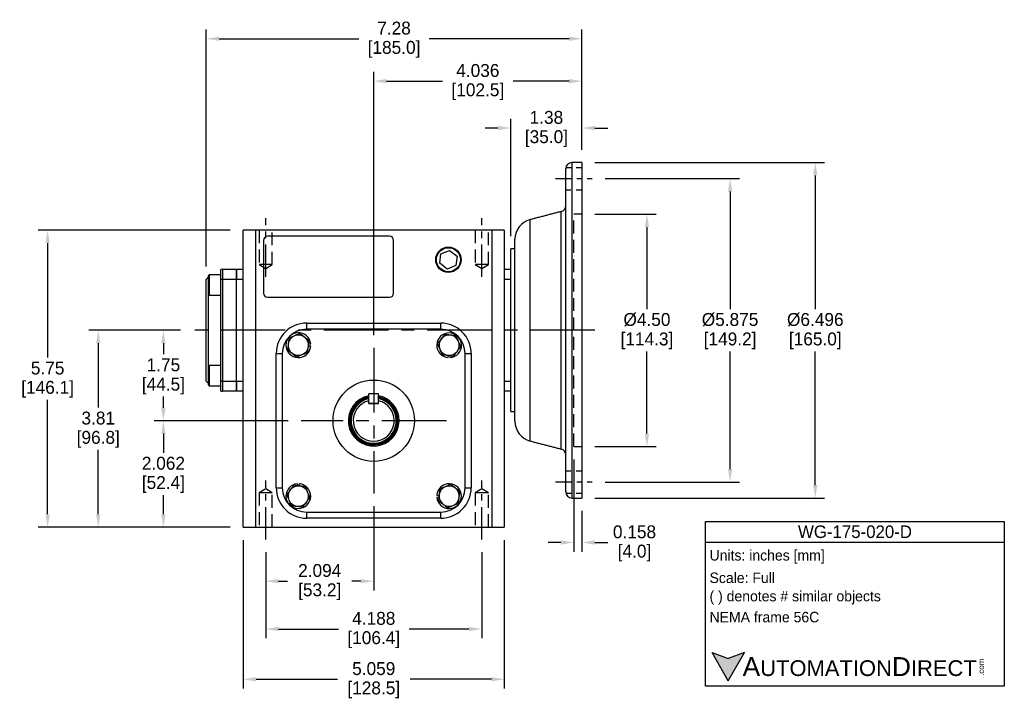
# Model space of a CAD drawing. Header units: inches. Extents: x 23 to 53.7, y 19.2 to 43.1.
# Tile 2 of 3: x 34.7 to 53.7, y 19.2 to 32.4. Entities that reach past the tile are written whole.
import ezdxf

# ---------------------------------------------------------------- set-up
doc = ezdxf.new("R2010")
doc.units = ezdxf.units.IN
doc.header["$MEASUREMENT"] = 0
doc.linetypes.add('CENTER', pattern=[2, 1.25, -0.25, 0.25, -0.25])
doc.linetypes.add('HIDDEN', pattern=[0.375, 0.25, -0.125])
for name, color, linetype in [('Centerline', 40, 'CENTER'), ('Dimensions', 140, 'Continuous'), ('Hidden', 102, 'HIDDEN'), ('Text', 140, 'Continuous')]:
    doc.layers.add(name, color=color, linetype=linetype)
doc.styles.add('\\M+2ABAC\\M+2A6A11', font='txt')
doc.dimstyles.get("Standard").update_dxf_attribs({"dimtxt": 0.25, "dimasz": 0.25, "dimexe": 0.18, "dimexo": 0.25, "dimgap": 0.08, "dimtad": 0, "dimtih": 1, "dimtoh": 1, "dimrnd": 0.0005, "dimzin": 0, "dimdsep": 46, "dimtxsty": 'Standard', "dimcen": 0, "dimadec": 0, "dimazin": 0, "dimtfac": 1, "dimtofl": 0, "dimtmove": 0, "dimatfit": 3, "dimfxl": 0, "dimtolj": 1, "dimtzin": 0, "dimarcsym": 0})

# ---------------------------------------------------------------- blocks, each defined once
blk = doc.blocks.new('*D0')
at = {"layer": 'Defpoints', "color": 0}
for p in [(45.549, 28.599), (45.549, 24.099), (46.808, 24.099)]:
    blk.add_point(p, dxfattribs=at)
at = {"layer": 'Dimensions', "color": 0, "lineweight": -2}
for p, q in [((45.799, 28.599), (46.988, 28.599)), ((46.808, 28.349), (46.808, 26.759)), ((46.808, 24.349), (46.808, 25.939)), ((45.799, 24.099), (46.988, 24.099))]:
    blk.add_line(p, q, dxfattribs=at)
at = {"layer": 'Dimensions', "color": 0}
for points in [[(46.767, 28.349), (46.85, 28.349), (46.808, 28.599)], [(46.767, 24.349), (46.85, 24.349), (46.808, 24.099)]]:
    blk.add_solid(points, dxfattribs=at)
at = {"layer": 'Dimensions', "color": 0, "char_height": 0.25, "attachment_point": 5}
for s, insert in [('\\A1;%%c4.50', (46.808, 26.554)), ('\\A1;[114.3]', (46.808, 26.144))]:
    blk.add_mtext(s, dxfattribs=dict(at, insert=insert))
blk = doc.blocks.new('*D1')
at = {"layer": 'Defpoints', "color": 0}
for p in [(45.392, 24.099), (45.549, 23.101), (45.549, 22.24)]:
    blk.add_point(p, dxfattribs=at)
at = {"layer": 'Dimensions', "color": 0, "lineweight": -2}
for p, q in [((45.392, 23.849), (45.392, 22.06)), ((45.549, 22.851), (45.549, 22.06)), ((45.142, 22.24), (44.892, 22.24)), ((45.799, 22.24), (46.049, 22.24))]:
    blk.add_line(p, q, dxfattribs=at)
at = {"layer": 'Dimensions', "color": 0}
for points in [[(45.142, 22.281), (45.142, 22.198), (45.392, 22.24)], [(45.799, 22.281), (45.799, 22.198), (45.549, 22.24)]]:
    blk.add_solid(points, dxfattribs=at)
at = {"layer": 'Dimensions', "color": 0, "char_height": 0.25, "attachment_point": 5}
for s, insert in [('\\A1;0.158', (46.567, 22.445)), ('\\A1;[4.0]', (46.567, 22.035))]:
    blk.add_mtext(s, dxfattribs=dict(at, insert=insert))
blk = doc.blocks.new('*D2')
at = {"layer": 'Defpoints', "color": 0}
for p in [(39.42, 22.301), (43.608, 22.301), (43.608, 20.564)]:
    blk.add_point(p, dxfattribs=at)
at = {"layer": 'Dimensions', "color": 0, "lineweight": -2}
for p, q in [((39.42, 22.051), (39.42, 20.384)), ((43.608, 22.051), (43.608, 20.384)), ((39.67, 20.564), (40.829, 20.564)), ((43.358, 20.564), (42.198, 20.564))]:
    blk.add_line(p, q, dxfattribs=at)
at = {"layer": 'Dimensions', "color": 0}
for points in [[(39.67, 20.605), (39.67, 20.522), (39.42, 20.564)], [(43.358, 20.605), (43.358, 20.522), (43.608, 20.564)]]:
    blk.add_solid(points, dxfattribs=at)
at = {"layer": 'Dimensions', "color": 0, "char_height": 0.25, "attachment_point": 5}
for s, insert in [('\\A1;4.188', (41.514, 20.769)), ('\\A1;[106.4]', (41.514, 20.359))]:
    blk.add_mtext(s, dxfattribs=dict(at, insert=insert))
blk = doc.blocks.new('*D3')
at = {"layer": 'Defpoints', "color": 0}
for p in [(41.514, 23.191), (39.42, 22.301), (41.514, 21.491)]:
    blk.add_point(p, dxfattribs=at)
at = {"layer": 'Dimensions', "color": 0, "lineweight": -2}
for p, q in [((41.514, 22.941), (41.514, 21.311)), ((39.42, 22.051), (39.42, 21.311)), ((39.67, 21.491), (39.845, 21.491)), ((41.264, 21.491), (41.088, 21.491))]:
    blk.add_line(p, q, dxfattribs=at)
at = {"layer": 'Dimensions', "color": 0}
for points in [[(39.67, 21.532), (39.67, 21.449), (39.42, 21.491)], [(41.264, 21.532), (41.264, 21.449), (41.514, 21.491)]]:
    blk.add_solid(points, dxfattribs=at)
at = {"layer": 'Dimensions', "color": 0, "char_height": 0.25, "attachment_point": 5}
for s, insert in [('\\A1;2.094', (40.467, 21.696)), ('\\A1;[53.2]', (40.467, 21.286))]:
    blk.add_mtext(s, dxfattribs=dict(at, insert=insert))
blk = doc.blocks.new('*D4')
at = {"layer": 'Defpoints', "color": 0}
for p in [(38.984, 22.537), (44.043, 22.537), (44.043, 19.591)]:
    blk.add_point(p, dxfattribs=at)
at = {"layer": 'Dimensions', "color": 0, "lineweight": -2}
for p, q in [((38.984, 22.287), (38.984, 19.411)), ((44.043, 22.287), (44.043, 19.411)), ((39.234, 19.591), (40.809, 19.591)), ((43.793, 19.591), (42.219, 19.591))]:
    blk.add_line(p, q, dxfattribs=at)
at = {"layer": 'Dimensions', "color": 0}
for points in [[(39.234, 19.633), (39.234, 19.55), (38.984, 19.591)], [(43.793, 19.633), (43.793, 19.55), (44.043, 19.591)]]:
    blk.add_solid(points, dxfattribs=at)
at = {"layer": 'Dimensions', "color": 0, "char_height": 0.25, "attachment_point": 5}
for s, insert in [('\\A1;5.059', (41.514, 19.796)), ('\\A1;[128.5]', (41.514, 19.386))]:
    blk.add_mtext(s, dxfattribs=dict(at, insert=insert))
blk = doc.blocks.new('*D5')
at = {"layer": 'Defpoints', "color": 0}
for p in [(37.438, 26.349), (38.016, 26.349), (40.106, 24.599)]:
    blk.add_point(p, dxfattribs=at)
at = {"layer": 'Dimensions', "color": 0, "lineweight": -2}
for p, q in [((37.766, 26.349), (37.258, 26.349)), ((37.438, 26.099), (37.438, 25.884)), ((37.438, 24.849), (37.438, 25.064)), ((39.856, 24.599), (37.258, 24.599))]:
    blk.add_line(p, q, dxfattribs=at)
at = {"layer": 'Dimensions', "color": 0}
for points in [[(37.396, 26.099), (37.479, 26.099), (37.438, 26.349)], [(37.396, 24.849), (37.479, 24.849), (37.438, 24.599)]]:
    blk.add_solid(points, dxfattribs=at)
at = {"layer": 'Dimensions', "color": 0, "char_height": 0.25, "attachment_point": 5}
for s, insert in [('\\A1;1.75', (37.438, 25.679)), ('\\A1;[44.5]', (37.438, 25.269))]:
    blk.add_mtext(s, dxfattribs=dict(at, insert=insert))
blk = doc.blocks.new('*D6')
at = {"layer": 'Defpoints', "color": 0}
for p in [(37.438, 24.599), (40.106, 24.599), (38.984, 22.537)]:
    blk.add_point(p, dxfattribs=at)
at = {"layer": 'Dimensions', "color": 0, "lineweight": -2}
for p, q in [((39.856, 24.599), (37.258, 24.599)), ((37.438, 24.349), (37.438, 23.978)), ((37.438, 22.787), (37.438, 23.158)), ((38.734, 22.537), (37.258, 22.537))]:
    blk.add_line(p, q, dxfattribs=at)
at = {"layer": 'Dimensions', "color": 0}
for points in [[(37.396, 24.349), (37.479, 24.349), (37.438, 24.599)], [(37.396, 22.787), (37.479, 22.787), (37.438, 22.537)]]:
    blk.add_solid(points, dxfattribs=at)
at = {"layer": 'Dimensions', "color": 0, "char_height": 0.25, "attachment_point": 5}
for s, insert in [('\\A1;2.062', (37.438, 23.773)), ('\\A1;[52.4]', (37.438, 23.363))]:
    blk.add_mtext(s, dxfattribs=dict(at, insert=insert))
blk = doc.blocks.new('*D7')
at = {"layer": 'Defpoints', "color": 0}
for p in [(45.549, 31.174), (45.549, 29.597), (41.514, 26.007)]:
    blk.add_point(p, dxfattribs=at)
at = {"layer": 'Dimensions', "color": 0, "lineweight": -2}
for p, q in [((41.514, 26.257), (41.514, 31.354)), ((45.549, 29.847), (45.549, 31.354)), ((41.764, 31.174), (42.847, 31.174)), ((45.299, 31.174), (44.215, 31.174))]:
    blk.add_line(p, q, dxfattribs=at)
at = {"layer": 'Dimensions', "color": 0}
for points in [[(41.764, 31.215), (41.764, 31.132), (41.514, 31.174)], [(45.299, 31.215), (45.299, 31.132), (45.549, 31.174)]]:
    blk.add_solid(points, dxfattribs=at)
at = {"layer": 'Dimensions', "color": 0, "char_height": 0.25, "attachment_point": 5}
for s, insert in [('\\A1;4.036', (43.531, 31.379)), ('\\A1;[102.5]', (43.531, 30.969))]:
    blk.add_mtext(s, dxfattribs=dict(at, insert=insert))
blk = doc.blocks.new('*D8')
at = {"layer": 'Defpoints', "color": 0}
for p in [(45.549, 29.597), (45.549, 23.101), (50.07, 23.101)]:
    blk.add_point(p, dxfattribs=at)
at = {"layer": 'Dimensions', "color": 0, "lineweight": -2}
for p, q in [((45.799, 29.597), (50.25, 29.597)), ((50.07, 29.347), (50.07, 26.759)), ((50.07, 23.351), (50.07, 25.939)), ((45.799, 23.101), (50.25, 23.101))]:
    blk.add_line(p, q, dxfattribs=at)
at = {"layer": 'Dimensions', "color": 0}
for points in [[(50.029, 29.347), (50.112, 29.347), (50.07, 29.597)], [(50.029, 23.351), (50.112, 23.351), (50.07, 23.101)]]:
    blk.add_solid(points, dxfattribs=at)
at = {"layer": 'Dimensions', "color": 0, "char_height": 0.25, "attachment_point": 5}
for s, insert in [('\\A1;%%c6.496', (50.07, 26.554)), ('\\A1;[165.0]', (50.07, 26.144))]:
    blk.add_mtext(s, dxfattribs=dict(at, insert=insert))
blk = doc.blocks.new('*D9')
at = {"layer": 'Defpoints', "color": 0}
for p in [(45.549, 31.995), (45.549, 29.597), (38.266, 27.333)]:
    blk.add_point(p, dxfattribs=at)
at = {"layer": 'Dimensions', "color": 0, "lineweight": -2}
for p, q in [((38.266, 27.583), (38.266, 32.175)), ((45.549, 29.847), (45.549, 32.175)), ((38.516, 31.995), (41.223, 31.995)), ((45.299, 31.995), (42.591, 31.995))]:
    blk.add_line(p, q, dxfattribs=at)
at = {"layer": 'Dimensions', "color": 0}
for points in [[(38.516, 32.037), (38.516, 31.953), (38.266, 31.995)], [(45.299, 32.037), (45.299, 31.953), (45.549, 31.995)]]:
    blk.add_solid(points, dxfattribs=at)
at = {"layer": 'Dimensions', "color": 0, "char_height": 0.25, "attachment_point": 5}
for s, insert in [('\\A1;7.28', (41.907, 32.2)), ('\\A1;[185.0]', (41.907, 31.79))]:
    blk.add_mtext(s, dxfattribs=dict(at, insert=insert))
blk = doc.blocks.new('*D10')
at = {"layer": 'Defpoints', "color": 0}
for p in [(45.549, 30.266), (45.549, 29.597), (44.171, 27.924)]:
    blk.add_point(p, dxfattribs=at)
at = {"layer": 'Dimensions', "color": 0, "lineweight": -2}
for p, q in [((44.171, 28.174), (44.171, 30.446)), ((45.549, 29.847), (45.549, 30.446)), ((43.921, 30.266), (43.671, 30.266)), ((45.799, 30.266), (46.049, 30.266))]:
    blk.add_line(p, q, dxfattribs=at)
at = {"layer": 'Dimensions', "color": 0}
for points in [[(43.921, 30.308), (43.921, 30.224), (44.171, 30.266)], [(45.799, 30.308), (45.799, 30.224), (45.549, 30.266)]]:
    blk.add_solid(points, dxfattribs=at)
at = {"layer": 'Dimensions', "color": 0, "char_height": 0.25, "attachment_point": 5}
for s, insert in [('\\A1;1.38', (44.86, 30.471)), ('\\A1;[35.0]', (44.86, 30.061))]:
    blk.add_mtext(s, dxfattribs=dict(at, insert=insert))
blk = doc.blocks.new('*D24')
at = {"layer": 'Defpoints', "color": 0}
for p in [(38.016, 26.349), (36.175, 22.537), (38.984, 22.537)]:
    blk.add_point(p, dxfattribs=at)
at = {"layer": 'Dimensions', "color": 0, "lineweight": -2}
for p, q in [((37.766, 26.349), (35.995, 26.349)), ((36.175, 26.099), (36.175, 24.853)), ((36.175, 22.787), (36.175, 24.033)), ((38.734, 22.537), (35.995, 22.537))]:
    blk.add_line(p, q, dxfattribs=at)
at = {"layer": 'Dimensions', "color": 0}
for points in [[(36.133, 26.099), (36.216, 26.099), (36.175, 26.349)], [(36.133, 22.787), (36.216, 22.787), (36.175, 22.537)]]:
    blk.add_solid(points, dxfattribs=at)
at = {"layer": 'Dimensions', "color": 0, "char_height": 0.25, "attachment_point": 5}
for s, insert in [('\\A1;3.81', (36.175, 24.648)), ('\\A1;[96.8]', (36.175, 24.238))]:
    blk.add_mtext(s, dxfattribs=dict(at, insert=insert))
blk = doc.blocks.new('*D25')
at = {"layer": 'Defpoints', "color": 0}
for p in [(45.749, 29.286), (45.749, 23.411), (48.419, 23.411)]:
    blk.add_point(p, dxfattribs=at)
at = {"layer": 'Dimensions', "color": 0, "lineweight": -2}
for p, q in [((45.999, 29.286), (48.599, 29.286)), ((48.419, 29.036), (48.419, 26.759)), ((48.419, 23.661), (48.419, 25.939)), ((45.999, 23.411), (48.599, 23.411))]:
    blk.add_line(p, q, dxfattribs=at)
at = {"layer": 'Dimensions', "color": 0}
for points in [[(48.378, 29.036), (48.461, 29.036), (48.419, 29.286)], [(48.378, 23.661), (48.461, 23.661), (48.419, 23.411)]]:
    blk.add_solid(points, dxfattribs=at)
at = {"layer": 'Dimensions', "color": 0, "char_height": 0.25, "attachment_point": 5}
for s, insert in [('\\A1;%%C5.875', (48.419, 26.554)), ('\\A1;[149.2]', (48.419, 26.144))]:
    blk.add_mtext(s, dxfattribs=dict(at, insert=insert))
blk = doc.blocks.new('*D26')
at = {"layer": 'Defpoints', "color": 0}
for p in [(38.984, 28.287), (35.194, 22.537), (38.984, 22.537)]:
    blk.add_point(p, dxfattribs=at)
at = {"layer": 'Dimensions', "color": 0, "lineweight": -2}
for p, q in [((38.734, 28.287), (35.014, 28.287)), ((35.194, 28.037), (35.194, 25.822)), ((35.194, 22.787), (35.194, 25.002)), ((38.734, 22.537), (35.014, 22.537))]:
    blk.add_line(p, q, dxfattribs=at)
at = {"layer": 'Dimensions', "color": 0}
for points in [[(35.152, 28.037), (35.236, 28.037), (35.194, 28.287)], [(35.152, 22.787), (35.236, 22.787), (35.194, 22.537)]]:
    blk.add_solid(points, dxfattribs=at)
at = {"layer": 'Dimensions', "color": 0, "char_height": 0.25, "attachment_point": 5}
for s, insert in [('\\A1;5.75', (35.194, 25.617)), ('\\A1;[146.1]', (35.194, 25.207))]:
    blk.add_mtext(s, dxfattribs=dict(at, insert=insert))

msp = doc.modelspace()

# ---------------------------------------------------------------- hatches: boundary and pattern name
at = {"layer": 'Dimensions'}
msp.add_hatch(color=256, dxfattribs=at).paths.add_polyline_path([(48.6986, 20.107), (48.385, 19.9929), (48.0714, 20.107), (48.385, 19.5638)])

# ---------------------------------------------------------------- linework, layer by layer
for p, q in [((45.3522, 29.5968), (45.3522, 23.1008)), ((45.549, 29.5968), (45.549, 23.1008)), ((45.2341, 28.6333), (45.2341, 29.4787)), ((45.1457, 26.3488), (45.1457, 28.6487)), ((45.2341, 28.6354), (45.2341, 28.6425)), ((44.5445, 26.3488), (44.5445, 28.4923)), ((45.2341, 28.2094), (45.2341, 28.4896)), ((45.2341, 24.2093), (45.2341, 28.4883)), ((38.9841, 22.537), (38.9841, 28.287)), ((39.2203, 28.287), (38.9841, 28.287)), ((43.8069, 28.287), (39.2203, 28.287)), ((39.2203, 28.287), (39.2203, 22.537)), ((43.8069, 22.537), (43.8069, 28.287)), ((44.0431, 28.287), (43.8069, 28.287)), ((44.0431, 28.287), (44.0431, 22.537)), ((39.3778, 28.0901), (39.3778, 27.0665)), ((41.8187, 28.1689), (39.4565, 28.1689)), ((41.8975, 27.0665), (41.8975, 28.0901)), ((44.2498, 26.3488), (44.2498, 28.1113)), ((42.8162, 27.8268), (42.9841, 27.8964)), ((42.9841, 27.8964), (43.1284, 27.7858)), ((44.1711, 27.5158), (44.1711, 27.9236)), ((42.7925, 27.6465), (42.8162, 27.8268)), ((43.1284, 27.7858), (43.1048, 27.6055)), ((38.5412, 27.5194), (38.5412, 27.3331)), ((38.5805, 27.5299), (38.8561, 27.5299)), ((38.5805, 27.5299), (38.5805, 27.3331)), ((38.8561, 27.3331), (38.8561, 27.5299)), ((38.8561, 27.5299), (38.9841, 27.5299)), ((38.8561, 27.5299), (38.8561, 27.3331)), ((42.9368, 27.5358), (42.7925, 27.6465)), ((43.1048, 27.6055), (42.9368, 27.5358)), ((44.0431, 27.5299), (44.1711, 27.5299)), ((44.1711, 27.4062), (44.1711, 27.5158)), ((38.2656, 25.3646), (38.2656, 27.3331)), ((38.305, 27.4029), (38.305, 27.0486)), ((38.3246, 27.4226), (38.3246, 27.0289)), ((38.5412, 27.3331), (38.5412, 25.3646)), ((38.5805, 27.3331), (38.5412, 27.3331)), ((38.5805, 27.3331), (38.5805, 25.3646)), ((38.8561, 27.3331), (38.5805, 27.3331)), ((38.8561, 25.3646), (38.8561, 27.3331)), ((38.8561, 25.3646), (38.8561, 27.3331)), ((38.9841, 27.3331), (38.8561, 27.3331)), ((44.1711, 27.3331), (44.0431, 27.3331)), ((44.1711, 26.3488), (44.1711, 27.4062)), ((38.305, 27.0486), (38.305, 26.3488)), ((39.4565, 26.9878), (41.8187, 26.9878)), ((38.305, 26.3488), (38.305, 25.6491)), ((40.2144, 26.4886), (42.8128, 26.4886)), ((40.2144, 26.3705), (40.2144, 26.4886)), ((42.8128, 26.3705), (40.2144, 26.3705)), ((42.8128, 26.3705), (42.8128, 26.4886)), ((44.1711, 25.2914), (44.1711, 26.3488)), ((44.2498, 24.5863), (44.2498, 26.3488)), ((44.5445, 24.2053), (44.5445, 26.3488)), ((45.1457, 24.049), (45.1457, 26.3488)), ((40.2915, 26.0415), (40.2486, 26.0449)), ((40.2915, 26.0792), (40.2527, 26.0761)), ((39.6239, 23.2996), (39.6239, 25.898)), ((39.6239, 25.898), (39.742, 25.898)), ((39.742, 25.898), (39.742, 23.2996)), ((42.9563, 25.8209), (42.9597, 25.8638)), ((42.994, 25.8209), (42.9909, 25.8597)), ((43.2853, 23.2996), (43.2853, 25.898)), ((43.2853, 25.898), (43.4034, 25.898)), ((43.4034, 25.898), (43.4034, 23.2996)), ((38.305, 25.6491), (38.305, 25.2947)), ((38.3246, 25.6687), (38.3246, 25.275)), ((38.5412, 25.3646), (38.5412, 25.1783)), ((38.5805, 25.3646), (38.5412, 25.3646)), ((38.5805, 25.3646), (38.5805, 25.1677)), ((38.5805, 25.3646), (38.8561, 25.3646)), ((38.8561, 25.1677), (38.8561, 25.3646)), ((38.8561, 25.3646), (38.8561, 25.1677)), ((38.8561, 25.3646), (38.9841, 25.3646)), ((44.0431, 25.3646), (44.1711, 25.3646)), ((44.1711, 25.1818), (44.1711, 25.2914)), ((38.8561, 25.1677), (38.5805, 25.1677)), ((38.9841, 25.1677), (38.8561, 25.1677)), ((41.4199, 24.9322), (41.4199, 25.1197)), ((41.6074, 25.1197), (41.4199, 25.1197)), ((41.6074, 24.9322), (41.6074, 25.1197)), ((44.1711, 25.1677), (44.0431, 25.1677)), ((44.1711, 24.774), (44.1711, 25.1818)), ((41.4199, 24.9322), (41.4199, 24.9857)), ((41.6074, 24.9322), (41.4199, 24.9322)), ((41.4199, 24.9322), (41.6074, 24.9322)), ((41.6074, 24.9322), (41.6074, 24.9857)), ((45.2341, 24.2087), (45.2341, 24.4882)), ((45.2341, 23.2189), (45.2341, 24.0643)), ((45.2341, 24.0551), (45.2341, 24.0608)), ((39.6239, 23.2996), (39.742, 23.2996)), ((40.0332, 23.3767), (40.0363, 23.3379)), ((40.0709, 23.3767), (40.0675, 23.3338)), ((43.2853, 23.2996), (43.4034, 23.2996)), ((42.7357, 23.1561), (42.7786, 23.1527)), ((42.7357, 23.1184), (42.7745, 23.1215)), ((40.2144, 22.8272), (42.8128, 22.8272)), ((40.2144, 22.709), (40.2144, 22.8272)), ((42.8128, 22.709), (40.2144, 22.709)), ((42.8128, 22.709), (42.8128, 22.8272)), ((38.9841, 22.537), (39.2203, 22.537)), ((39.2203, 22.537), (43.8069, 22.537)), ((43.8069, 22.537), (44.0431, 22.537))]:
    msp.add_line(p, q)
for centre, radius in [((42.9605, 27.7161), 0.2458), ((42.9605, 27.7161), 0.2323), ((41.5136, 24.5988), 0.7874)]:
    msp.add_circle(centre, radius)
for centre, radius, start, end in [((45.3522, 29.4787), 0.1181, 90, 180), ((45.116, 28.763), 0.1181, 284.57422, 0), ((44.6435, 28.1113), 0.3937, 104.57422, 180), ((39.4565, 28.0901), 0.0787, 90, 180), ((41.8187, 28.0901), 0.0787, 360, 90), ((38.5805, 27.4512), 0.0787, 90, 120), ((39.4565, 27.0665), 0.0787, 180, 270), ((41.8187, 27.0665), 0.0787, 270, 0), ((40.2144, 25.898), 0.5906, 90, 180), ((40.2144, 25.898), 0.4724, 90, 180), ((42.8128, 25.898), 0.5906, 0, 90), ((42.8128, 25.898), 0.4724, 0, 90), ((40.0521, 26.0604), 0.2402, 4.5, 355.5), ((40.0521, 26.0604), 0.1969, 112.44828, 172.44828), ((40.0521, 26.0604), 0.1969, 52.44828, 112.44828), ((40.0521, 26.0604), 0.1969, 352.44828, 52.44828), ((42.9752, 26.0604), 0.2402, 274.5, 265.5), ((42.9752, 26.0604), 0.1969, 142.44828, 202.44828), ((42.9752, 26.0604), 0.1969, 82.44828, 142.44828), ((42.9752, 26.0604), 0.1969, 22.44828, 82.44828), ((40.0521, 26.0604), 0.1969, 172.44828, 232.44828), ((40.0521, 26.0604), 0.1969, 292.44828, 352.44828), ((42.9752, 26.0604), 0.1969, 202.44828, 262.44828), ((42.9752, 26.0604), 0.1969, 322.44828, 22.44828), ((40.0521, 26.0604), 0.1969, 232.44828, 292.44828), ((42.9752, 26.0604), 0.1969, 262.44828, 322.44828), ((38.5805, 25.2464), 0.0787, 240, 270), ((41.5136, 24.5988), 0.4921, 100.98197, 0), ((41.5136, 24.5988), 0.4694, 101.52087, 0), ((41.5136, 24.5988), 0.4552, 102.31158, 0), ((41.5136, 24.5988), 0.4375, 102.37363, 77.62637), ((41.5136, 24.5988), 0.4921, 0, 79.01803), ((41.5136, 24.5988), 0.4694, 0, 78.47913), ((41.5136, 24.5988), 0.4552, 0, 78.11512), ((41.5136, 24.5988), 0.3981, 103.61968, 76.38032), ((44.6435, 24.5863), 0.3937, 180, 255.42578), ((45.116, 23.9346), 0.1181, 0, 75.42578), ((40.2144, 23.2996), 0.5906, 180, 270), ((40.2144, 23.2996), 0.4724, 180, 270), ((40.0521, 23.1373), 0.2402, 94.5, 85.5), ((40.0521, 23.1373), 0.1969, 82.44828, 142.44828), ((40.0521, 23.1373), 0.1969, 22.44828, 82.44828), ((42.9752, 23.1373), 0.2402, 184.5, 175.5), ((42.9752, 23.1373), 0.1969, 112.44828, 172.44828), ((42.8128, 23.2996), 0.5906, 270, 0), ((42.8128, 23.2996), 0.4724, 270, 0), ((42.9752, 23.1373), 0.1969, 52.44828, 112.44828), ((42.9752, 23.1373), 0.1969, 352.44828, 52.44828), ((40.0521, 23.1373), 0.1969, 142.44828, 202.44828), ((40.0521, 23.1373), 0.1969, 322.44828, 22.44828), ((42.9752, 23.1373), 0.1969, 172.44828, 232.44828), ((42.9752, 23.1373), 0.1969, 292.44828, 352.44828), ((45.3522, 23.2189), 0.1181, 180, 270), ((40.0521, 23.1373), 0.1969, 202.44828, 262.44828), ((40.0521, 23.1373), 0.1969, 262.44828, 322.44828), ((42.9752, 23.1373), 0.1969, 232.44828, 292.44828)]:
    msp.add_arc(centre, radius, start, end)
for points in [[(45.549, 29.5968), (45.3522, 29.5968)], [(45.1457, 28.6487), (44.5445, 28.4923)], [(44.2498, 27.9236), (44.1711, 27.9236)], [(38.305, 27.3724), (38.2656, 27.3331)], [(38.3246, 27.4226), (38.305, 27.4029)], [(38.5412, 27.4226), (38.3246, 27.4226)], [(38.305, 27.0486), (38.3246, 27.0289)], [(38.3246, 27.0289), (38.5412, 27.0289)], [(39.8719, 26.1989), (39.8569, 26.0862)], [(40.2622, 26.1471), (40.1721, 26.2164)], [(42.8884, 26.2704), (42.8191, 26.1803)], [(43.1137, 26.2406), (43.001, 26.2555)], [(39.842, 25.9736), (39.9321, 25.9043)], [(40.2323, 25.9218), (40.2472, 26.0345)], [(42.8366, 25.8801), (42.9493, 25.8652)], [(43.0619, 25.8503), (43.1312, 25.9404)], [(38.3246, 25.6687), (38.305, 25.6491)], [(38.5412, 25.6687), (38.3246, 25.6687)], [(38.2656, 25.3646), (38.305, 25.3252)], [(38.305, 25.2947), (38.3246, 25.275)], [(38.3246, 25.275), (38.5412, 25.275)], [(44.1711, 24.774), (44.2498, 24.774)], [(44.5445, 24.2053), (45.1457, 24.049)], [(39.9653, 23.3474), (39.896, 23.2572)], [(40.1906, 23.3175), (40.0779, 23.3324)], [(43.1852, 23.2241), (43.0951, 23.2933)], [(42.7949, 23.2758), (42.78, 23.1631)], [(43.1554, 22.9987), (43.1703, 23.1114)], [(45.3522, 23.1008), (45.549, 23.1008)], [(39.9135, 22.9571), (40.0262, 22.9421)], [(40.1389, 22.9272), (40.2081, 23.0173)], [(42.7651, 23.0505), (42.8552, 22.9812)]]:
    msp.add_open_spline(points, degree=1)
for points, knots in [([(45.2341, 28.4883), (45.2343, 28.4998), (45.2349, 28.5326), (45.2376, 28.5811), (45.235, 28.6171), (45.2343, 28.6292), (45.2341, 28.6333)], [0, 0, 0, 0, 0.1704147, 0.4909007, 0.8306197, 1, 1, 1, 1]), ([(39.9769, 26.2423), (39.9687, 26.2389), (39.9331, 26.2242), (39.8985, 26.2099), (39.8719, 26.1989)], [0, 0, 0, 0, 0.2318493, 1, 1, 1, 1]), ([(40.0819, 26.2857), (40.0747, 26.2827), (40.0405, 26.2686), (40.005, 26.2539), (39.9769, 26.2423)], [0, 0, 0, 0, 0.2110008, 1, 1, 1, 1]), ([(40.1721, 26.2164), (40.1699, 26.2181), (40.1395, 26.2414), (40.1097, 26.2644), (40.0819, 26.2857)], [0, 0, 0, 0, 0.0702006, 1, 1, 1, 1]), ([(40.2472, 26.0345), (40.2476, 26.0372), (40.2526, 26.0752), (40.2576, 26.1125), (40.2622, 26.1471)], [0, 0, 0, 0, 0.07020058, 1, 1, 1, 1]), ([(42.8191, 26.1803), (42.8174, 26.1782), (42.7941, 26.1478), (42.7711, 26.1179), (42.7498, 26.0902)], [0, 0, 0, 0, 0.0702006, 1, 1, 1, 1]), ([(43.001, 26.2555), (42.9984, 26.2558), (42.9603, 26.2609), (42.923, 26.2658), (42.8884, 26.2704)], [0, 0, 0, 0, 0.0702006, 1, 1, 1, 1]), ([(43.1571, 26.1355), (43.1537, 26.1438), (43.139, 26.1793), (43.1247, 26.2139), (43.1137, 26.2406)], [0, 0, 0, 0, 0.23184927, 1, 1, 1, 1]), ([(39.8569, 26.0862), (39.8566, 26.0835), (39.8515, 26.0455), (39.8466, 26.0082), (39.842, 25.9736)], [0, 0, 0, 0, 0.0702006, 1, 1, 1, 1]), ([(42.7498, 26.0902), (42.7608, 26.0636), (42.7751, 26.029), (42.7898, 25.9934), (42.7932, 25.9852)], [0, 0, 0, 0, 0.7681507, 1, 1, 1, 1]), ([(42.7932, 25.9852), (42.8048, 25.9571), (42.8195, 25.9216), (42.8336, 25.8874), (42.8366, 25.8801)], [0, 0, 0, 0, 0.7889992, 1, 1, 1, 1]), ([(43.1312, 25.9404), (43.1329, 25.9425), (43.1563, 25.9729), (43.1792, 26.0028), (43.2005, 26.0305)], [0, 0, 0, 0, 0.0702006, 1, 1, 1, 1]), ([(43.2005, 26.0305), (43.1975, 26.0377), (43.1834, 26.0719), (43.1687, 26.1075), (43.1571, 26.1355)], [0, 0, 0, 0, 0.21100076, 1, 1, 1, 1]), ([(39.9321, 25.9043), (39.9342, 25.9026), (39.9647, 25.8793), (39.9945, 25.8563), (40.0222, 25.835)], [0, 0, 0, 0, 0.0702006, 1, 1, 1, 1]), ([(40.0222, 25.835), (40.0488, 25.846), (40.0835, 25.8603), (40.119, 25.875), (40.1272, 25.8784)], [0, 0, 0, 0, 0.7681507, 1, 1, 1, 1]), ([(40.1272, 25.8784), (40.1553, 25.89), (40.1909, 25.9047), (40.2251, 25.9188), (40.2323, 25.9218)], [0, 0, 0, 0, 0.7889992, 1, 1, 1, 1]), ([(42.9493, 25.8652), (42.952, 25.8649), (42.99, 25.8598), (43.0273, 25.8549), (43.0619, 25.8503)], [0, 0, 0, 0, 0.0702006, 1, 1, 1, 1]), ([(45.2341, 24.0643), (45.2343, 24.0684), (45.2349, 24.0801), (45.2376, 24.1156), (45.235, 24.1638), (45.2343, 24.1979), (45.2341, 24.2093)], [0, 0, 0, 0, 0.17041474, 0.49090067, 0.83061971, 1, 1, 1, 1]), ([(40.0779, 23.3324), (40.0753, 23.3328), (40.0372, 23.3378), (39.9999, 23.3428), (39.9653, 23.3474)], [0, 0, 0, 0, 0.07020058, 1, 1, 1, 1]), ([(40.234, 23.2124), (40.2224, 23.2405), (40.2077, 23.2761), (40.1936, 23.3103), (40.1906, 23.3175)], [0, 0, 0, 0, 0.78899924, 1, 1, 1, 1]), ([(42.9, 23.3192), (42.8719, 23.3076), (42.8364, 23.2929), (42.8022, 23.2788), (42.7949, 23.2758)], [0, 0, 0, 0, 0.78899924, 1, 1, 1, 1]), ([(43.005, 23.3626), (42.9784, 23.3516), (42.9438, 23.3373), (42.9082, 23.3226), (42.9, 23.3192)], [0, 0, 0, 0, 0.7681507, 1, 1, 1, 1]), ([(43.0951, 23.2933), (43.093, 23.295), (43.0626, 23.3184), (43.0327, 23.3413), (43.005, 23.3626)], [0, 0, 0, 0, 0.0702006, 1, 1, 1, 1]), ([(39.896, 23.2572), (39.8944, 23.2551), (39.871, 23.2247), (39.8481, 23.1949), (39.8267, 23.1671)], [0, 0, 0, 0, 0.0702006, 1, 1, 1, 1]), ([(39.8267, 23.1671), (39.8297, 23.1599), (39.8439, 23.1257), (39.8585, 23.0902), (39.8701, 23.0621)], [0, 0, 0, 0, 0.2110008, 1, 1, 1, 1]), ([(40.2081, 23.0173), (40.2098, 23.0194), (40.2332, 23.0499), (40.2561, 23.0797), (40.2774, 23.1074)], [0, 0, 0, 0, 0.0702006, 1, 1, 1, 1]), ([(40.2774, 23.1074), (40.2664, 23.134), (40.2521, 23.1687), (40.2374, 23.2042), (40.234, 23.2124)], [0, 0, 0, 0, 0.7681507, 1, 1, 1, 1]), ([(42.78, 23.1631), (42.7797, 23.1605), (42.7746, 23.1224), (42.7697, 23.0851), (42.7651, 23.0505)], [0, 0, 0, 0, 0.0702006, 1, 1, 1, 1]), ([(43.1703, 23.1114), (43.1707, 23.1141), (43.1757, 23.1521), (43.1806, 23.1894), (43.1852, 23.2241)], [0, 0, 0, 0, 0.0702006, 1, 1, 1, 1]), ([(39.8701, 23.0621), (39.8735, 23.0539), (39.8882, 23.0183), (39.9025, 22.9837), (39.9135, 22.9571)], [0, 0, 0, 0, 0.2318493, 1, 1, 1, 1]), ([(40.0262, 22.9421), (40.0289, 22.9418), (40.0669, 22.9367), (40.1042, 22.9318), (40.1389, 22.9272)], [0, 0, 0, 0, 0.0702006, 1, 1, 1, 1]), ([(42.8552, 22.9812), (42.8573, 22.9796), (42.8877, 22.9562), (42.9176, 22.9333), (42.9453, 22.9119)], [0, 0, 0, 0, 0.07020058, 1, 1, 1, 1]), ([(42.9453, 22.9119), (42.9525, 22.9149), (42.9867, 22.9291), (43.0223, 22.9437), (43.0503, 22.9553)], [0, 0, 0, 0, 0.21100076, 1, 1, 1, 1]), ([(43.0503, 22.9553), (43.0586, 22.9587), (43.0941, 22.9734), (43.1287, 22.9877), (43.1554, 22.9987)], [0, 0, 0, 0, 0.2318493, 1, 1, 1, 1])]:
    msp.add_open_spline(points, degree=3, knots=knots)
at = {"layer": 'Centerline', "ltscale": 0.25}
for p, q in [((45.0341, 29.2863), (45.749, 29.2863)), ((45.0341, 23.4113), (45.749, 23.4113))]:
    msp.add_line(p, q, dxfattribs=at)
at = {"layer": 'Centerline', "ltscale": 0.5}
for p, q in [((39.4195, 27.3842), (39.4195, 28.5232)), ((43.6077, 27.3842), (43.6077, 28.5232)), ((39.4195, 22.3008), (39.4195, 23.4398)), ((43.6077, 22.3008), (43.6077, 23.4398))]:
    msp.add_line(p, q, dxfattribs=at)
at = {"layer": 'Centerline'}
for p, q in [((45.799, 26.3488), (38.0156, 26.3488)), ((41.5136, 26.0067), (41.5136, 23.1909)), ((42.9215, 24.5988), (40.1057, 24.5988))]:
    msp.add_line(p, q, dxfattribs=at)
at = {"layer": 'Hidden', "ltscale": 0.35}
for p, q in [((45.2366, 29.5028), (45.549, 29.5028)), ((45.2341, 29.0698), (45.549, 29.0698)), ((45.2341, 23.6278), (45.549, 23.6278)), ((45.2366, 23.1948), (45.549, 23.1948))]:
    msp.add_line(p, q, dxfattribs=at)
at = {"layer": 'Hidden'}
for p, q in [((45.3916, 24.0988), (45.3916, 28.5988)), ((45.549, 28.5988), (45.3916, 28.5988)), ((39.291, 28.287), (39.291, 27.6205)), ((39.548, 27.6205), (39.548, 28.287)), ((43.4792, 28.287), (43.4792, 27.6205)), ((43.7362, 27.6205), (43.7362, 28.287)), ((39.548, 27.6205), (39.291, 27.6205)), ((39.291, 27.6205), (39.4195, 27.5433)), ((39.4195, 27.5433), (39.548, 27.6205)), ((43.7362, 27.6205), (43.4792, 27.6205)), ((43.4792, 27.6205), (43.6077, 27.5433)), ((43.6077, 27.5433), (43.7362, 27.6205)), ((45.3916, 24.0988), (45.549, 24.0988)), ((39.4195, 23.2807), (39.291, 23.2035)), ((39.548, 23.2035), (39.4195, 23.2807)), ((43.6077, 23.2807), (43.4792, 23.2035)), ((43.7362, 23.2035), (43.6077, 23.2807)), ((39.548, 23.2035), (39.291, 23.2035)), ((39.291, 23.2035), (39.291, 22.537)), ((39.548, 22.537), (39.548, 23.2035)), ((43.7362, 23.2035), (43.4792, 23.2035)), ((43.4792, 23.2035), (43.4792, 22.537)), ((43.7362, 22.537), (43.7362, 23.2035))]:
    msp.add_line(p, q, dxfattribs=at)
at = {"layer": 'Text'}
for p, q in [((47.9455, 22.6495), (53.7331, 22.6495)), ((47.9455, 19.4559), (47.9455, 22.6495)), ((53.7331, 22.6495), (53.7331, 19.4559)), ((47.9455, 22.2435), (53.7331, 22.2435)), ((48.385, 19.5638), (48.0714, 20.107)), ((48.0714, 20.107), (48.385, 19.9929)), ((48.385, 19.5638), (48.6986, 20.107)), ((48.6986, 20.107), (48.385, 19.9929)), ((53.7331, 19.4559), (47.9455, 19.4559))]:
    msp.add_line(p, q, dxfattribs=at)

# ---------------------------------------------------------------- texts
at = {"layer": 'Text', "style": '\\M+2ABAC\\M+2A6A11'}
for s, insert, char_height, width, attachment_point in [('WG-175-020-D', (50.8393, 22.4465), 0.243622, 5.787652, 5), ('{\\fArial|b0|i0|c0|p34;     \\H1.2x;A\\H0.8333x;UTOMATION\\H1.2x;D\\H0.8333x;IRECT}', (48.0714, 19.8349), 0.304528, 5.167849, 4)]:
    msp.add_mtext(s, dxfattribs=dict(at, insert=insert, char_height=char_height, width=width, attachment_point=attachment_point))
at = {"layer": 'Text', "char_height": 0.203018, "attachment_point": 4}
for s, insert, width in [(' Units: inches [mm]', (47.9455, 21.9613), 7.292478), (' Scale: Full', (47.9455, 21.5552), 7.272671), (' ( ) denotes # similar objects', (47.9455, 21.1705), 7.272671), (' NEMA frame 56C', (47.9455, 20.7934), 7.272671)]:
    msp.add_mtext(s, dxfattribs=dict(at, insert=insert, width=width))
at = {"layer": 'Text', "insert": (53.23, 19.6569), "char_height": 0.10963, "width": 0.324871, "attachment_point": 1, "rotation": 90, "style": '\\M+2ABAC\\M+2A6A11'}
msp.add_mtext('{\\fArial|b0|i0|c0|p34;.com}', dxfattribs=at)

# ---------------------------------------------------------------- dimensions: what is measured, and where the dimension line sits
at = {"layer": 'Dimensions'}
for base, p1, p2, override, picture, middle in [((45.549, 31.9948), (38.2656, 27.3331), (45.549, 29.5968), {"dimpost": '\\X'}, '*D9', (41.9073, 31.9948)), ((45.549, 31.1738), (41.5136, 26.0067), (45.549, 29.5968), {"dimdec": 3, "dimpost": '\\X'}, '*D7', (43.5313, 31.1738)), ((45.549, 30.2661), (44.1711, 27.9236), (45.549, 29.5968), {"dimpost": '\\X'}, '*D10', (44.8601, 30.2661)), ((45.549, 22.2398), (45.3916, 24.0988), (45.549, 23.1008), {"dimdec": 3, "dimpost": '\\X'}, '*D1', (46.5665, 22.2398)), ((41.5136, 21.4908), (39.4195, 22.3008), (41.5136, 23.1909), {"dimdec": 3, "dimpost": '\\X'}, '*D3', (40.4666, 21.4908)), ((44.0431, 19.5912), (38.9841, 22.537), (44.0431, 22.537), {"dimdec": 3, "dimpost": '\\X'}, '*D4', (41.5136, 19.5912)), ((43.6077, 20.5638), (39.4195, 22.3008), (43.6077, 22.3008), {"dimdec": 3, "dimpost": '\\X'}, '*D2', (41.5136, 20.5638))]:
    dim = msp.add_linear_dim(base=base, p1=p1, p2=p2, dimstyle='Standard', override=override, dxfattribs=at)
    dim.commit()
    dim.dimension.update_dxf_attribs({"geometry": picture, "text_midpoint": middle})
for base, p1, p2, text, override, picture, middle in [((50.0703, 23.1008), (45.549, 29.5968), (45.549, 23.1008), '%%c<>', {"dimdec": 3, "dimpost": '\\X'}, '*D8', (50.0703, 26.3488)), ((48.4194, 23.4113), (45.749, 29.2863), (45.749, 23.4113), '%%C<>', {"dimdec": 3, "dimpost": '\\X'}, '*D25', (48.4194, 26.3488)), ((46.8083, 24.0988), (45.549, 28.5988), (45.549, 24.0988), '%%c<>', {"dimpost": '\\X'}, '*D0', (46.8083, 26.3488))]:
    dim = msp.add_linear_dim(base=base, p1=p1, p2=p2, angle=90, text=text, dimstyle='Standard', override=override, dxfattribs=at)
    dim.commit()
    dim.dimension.update_dxf_attribs({"geometry": picture, "text_midpoint": middle})
for base, p1, p2, override, picture, middle in [((35.1941, 22.537), (38.9841, 28.287), (38.9841, 22.537), {"dimpost": '\\X'}, '*D26', (35.1941, 25.412)), ((36.1746, 22.537), (38.0156, 26.3488), (38.9841, 22.537), {"dimpost": '\\X'}, '*D24', (36.1746, 24.4429)), ((37.4377, 26.3488), (40.1057, 24.5988), (38.0156, 26.3488), {"dimpost": '\\X'}, '*D5', (37.4377, 25.4738)), ((37.4377, 24.5988), (38.9841, 22.537), (40.1057, 24.5988), {"dimdec": 3, "dimpost": '\\X'}, '*D6', (37.4377, 23.5679))]:
    dim = msp.add_linear_dim(base=base, p1=p1, p2=p2, angle=90, dimstyle='Standard', override=override, dxfattribs=at)
    dim.commit()
    dim.dimension.update_dxf_attribs({"geometry": picture, "text_midpoint": middle})

doc.saveas('drawing.dxf')
